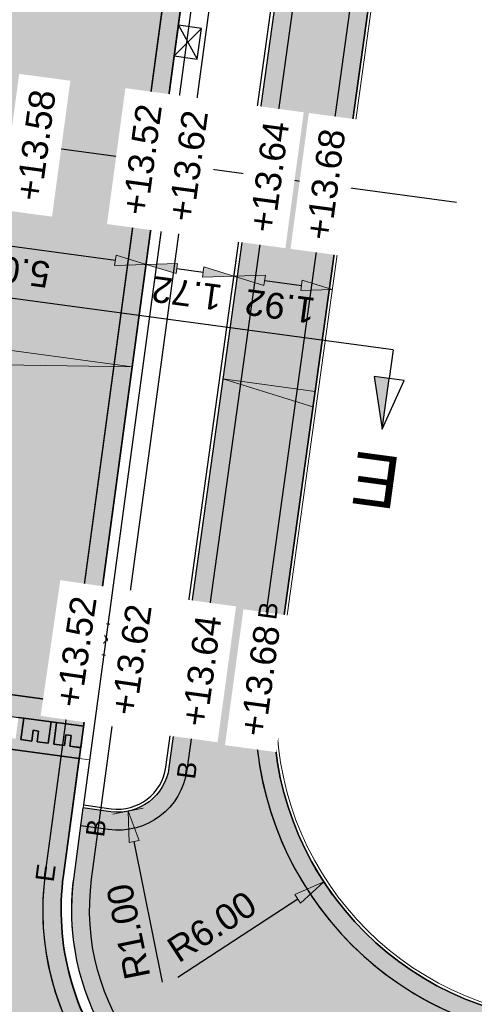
# Model space of a CAD drawing. Header units: metres. Extents: x 131295 to 132236, y 397710 to 398702.
# Tile 17 of 127: x 131464 to 131473, y 397783 to 397803. Entities that reach past the tile are written whole.
import ezdxf
from ezdxf.enums import TextEntityAlignment as Align

# ---------------------------------------------------------------- set-up
doc = ezdxf.new("R2010")
doc.units = ezdxf.units.M
doc.linetypes.add('AL-MATERIAALS', pattern=[2, 1, -1])
doc.layers.get('Defpoints').update_dxf_attribs({"color": 128})
for name, color, linetype, lineweight in [('N-D-dwarsprofiel situatie @ 0.2', 7, 'Continuous', 25), ('N-KO-opsluitband 60x200mm', 2, 'Continuous', 25), ('N-KO-opsluitband achterkant', 8, 'Continuous', 5), ('N-KO-tekst banden', 1, 'Continuous', 18), ('N-KO-trottoirband 180-200x250mm', 3, 'Continuous', 35), ('N-KO-trottoirband achterkant', 8, 'Continuous', 5), ('N-RI-trottoirkolk', 7, 'Continuous', 25), ('N-VH-afschotrichting @ 0.2', 250, 'Continuous', 18), ("N-VH-arcering 'MAT' grijs 254", 254, 'Continuous', 18), ('X-AL-maatvoering', 1, 'Continuous', 18), ('X-AL-materiaalscheiding', 1, 'AL-MATERIAALS', 18), ('X-AL-planhoogte', 190, 'Continuous', 25), ('X-AL-sinusdrempel grijs', 252, 'Continuous', 25), ('X-AL-sinusdrempel wit', 255, 'Continuous', 25), ('X-AL-sinusdrempel zwart', 250, 'Continuous', 25)]:
    doc.layers.add(name, color=color, linetype=linetype, lineweight=lineweight)
doc.layers.add("N-VH-arcering 'MAT' kleur 1 (heiderood)", color=7, linetype='Continuous', lineweight=18, true_color=0xd98c8c)
for name, color, linetype, plot in [('X-AL-contourlijnen', 30, 'Continuous', False), ('X-AL-hulplijn bandenlijnnummers', 30, 'Continuous', False), ('X-AL-hulplijn hoogtetekst', 190, 'Continuous', False)]:
    doc.layers.add(name, color=color, linetype=linetype, plot=plot)
doc.styles.add('CS Annotative', font='arial.ttf')
doc.dimstyles.new('CS Annotative', dxfattribs={"dimtxt": 2.5, "dimasz": 3, "dimexe": 0.18, "dimexo": 0.0625, "dimgap": 1, "dimtad": 1, "dimzin": 0, "dimdsep": 46, "dimtxsty": 'CS Annotative', "dimblk": 'CS Dimensionpijl', "dimcen": 0, "dimse1": 1, "dimse2": 1, "dimclrd": 256, "dimclre": 256, "dimclrt": 2, "dimadec": 0, "dimazin": 0, "dimtm": 1e-09, "dimtfac": 1, "dimtofl": 0, "dimtmove": 1, "dimatfit": 3, "dimfxl": 1, "dimtfillclr": 256, "dimtolj": 1, "dimtzin": 0, "dimarcsym": 0})

# ---------------------------------------------------------------- blocks, each defined once
blk = doc.blocks.new('*U102')
for p, q in [((2.45094537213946, 1.142526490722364), (-0.226817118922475, -1.482752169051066)), ((0.226817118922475, 1.482752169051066), (1.99731113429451, -1.822977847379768))]:
    blk.add_line(p, q)
blk.add_lwpolyline([(0.226817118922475, 1.482752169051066), (-0.226817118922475, -1.482752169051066), (1.99731113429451, -1.822977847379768), (2.45094537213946, 1.142526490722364)], close=True)
blk = doc.blocks.new('CS Dimensionpijl')
h = blk.add_hatch(color=256)
h.dxf.hatch_style = 1
h.paths.add_polyline_path([(-1, -0.1666666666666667), (0, 0), (-1, 0.1666666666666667)])
at = {"flags": 128}
blk.add_lwpolyline([(0, 0.5), (0, -0.5)], dxfattribs=at)
blk.add_lwpolyline([(-1, -0.1666666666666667), (0, 0), (-1, 0.1666666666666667)], close=True, dxfattribs=at)
blk = doc.blocks.new('*D235')
at = {"layer": 'Defpoints', "color": 0, "transparency": 16777216}
for p in [(131470.1653051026, 397785.269264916), (131466.001512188, 397782.4947193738)]:
    blk.add_point(p, dxfattribs=at)
at = {"layer": 'X-AL-maatvoering', "lineweight": -2, "transparency": 16777216}
blk.add_line((131463.1924501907, 397780.6228994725), (131465.5022091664, 397782.1620085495), dxfattribs=at)
at = {"layer": 'X-AL-maatvoering', "lineweight": -2, "transparency": 16777216, "xscale": 0.6000000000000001, "yscale": 0.6000000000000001, "zscale": 0.6000000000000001, "rotation": 33.67752502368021}
blk.add_blockref('CS Dimensionpijl', (131466.001512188, 397782.4947193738), dxfattribs=at)
at = {"layer": 'X-AL-maatvoering', "color": 2, "transparency": 16777216, "insert": (131463.8452135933, 397781.6049751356), "char_height": 0.5, "attachment_point": 5, "rotation": 33.67752502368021, "style": 'CS Annotative'}
blk.add_mtext('\\A1;R5.00', dxfattribs=at)
blk = doc.blocks.new('*D325')
at = {"layer": 'Defpoints', "color": 0, "transparency": 16777216}
for p in [(131475.2718373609, 397789.088220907), (131470.2457022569, 397785.8113373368)]:
    blk.add_point(p, dxfattribs=at)
at = {"layer": 'X-AL-maatvoering', "lineweight": -2, "transparency": 16777216}
blk.add_line((131467.4180155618, 397783.9677736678), (131469.7430887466, 397785.4836489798), dxfattribs=at)
at = {"layer": 'X-AL-maatvoering', "lineweight": -2, "transparency": 16777216, "xscale": 0.6000000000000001, "yscale": 0.6000000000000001, "zscale": 0.6000000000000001, "rotation": 33.1030983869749}
blk.add_blockref('CS Dimensionpijl', (131470.2457022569, 397785.8113373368), dxfattribs=at)
at = {"layer": 'X-AL-maatvoering', "color": 2, "transparency": 16777216, "insert": (131468.0805919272, 397784.9432557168), "char_height": 0.5, "attachment_point": 5, "rotation": 33.10309838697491, "style": 'CS Annotative'}
blk.add_mtext('\\A1;R6.00', dxfattribs=at)
blk = doc.blocks.new('*D326')
at = {"layer": 'Defpoints', "color": 0, "transparency": 16777216}
for p in [(131466.2591486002, 397788.1596780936), (131466.4574968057, 397787.1795464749)]:
    blk.add_point(p, dxfattribs=at)
at = {"layer": 'X-AL-maatvoering', "lineweight": -2, "transparency": 16777216}
blk.add_line((131467.1270370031, 397783.8710339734), (131466.5765057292, 397786.5914675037), dxfattribs=at)
at = {"layer": 'X-AL-maatvoering', "lineweight": -2, "transparency": 16777216, "xscale": 0.6000000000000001, "yscale": 0.6000000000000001, "zscale": 0.6000000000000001, "rotation": 101.4403831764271}
blk.add_blockref('CS Dimensionpijl', (131466.457496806, 397787.1795464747), dxfattribs=at)
at = {"layer": 'X-AL-maatvoering', "color": 2, "transparency": 16777216, "insert": (131466.4650351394, 397784.8469059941), "char_height": 0.5, "attachment_point": 5, "rotation": 101.44038317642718, "style": 'CS Annotative'}
blk.add_mtext('\\A1;R1.00', dxfattribs=at)
blk = doc.blocks.new('*D379')
at = {"layer": 'Defpoints', "color": 0, "transparency": 16777216}
for p in [(131461.8507515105, 397798.4388293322), (131466.8057009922, 397797.7691460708), (131466.8057009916, 397797.7691460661)]:
    blk.add_point(p, dxfattribs=at)
at = {"layer": 'X-AL-maatvoering', "lineweight": -2, "transparency": 16777216}
blk.add_line((131462.4453454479, 397798.3584673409), (131466.2111070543, 397797.849508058), dxfattribs=at)
at = {"layer": 'X-AL-maatvoering', "lineweight": -2, "transparency": 16777216, "xscale": 0.6000000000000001, "yscale": 0.6000000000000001, "zscale": 0.6000000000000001}
for p, rotation in [((131461.8507515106, 397798.4388293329), 172.3028637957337), ((131466.8057009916, 397797.769146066), 352.3028637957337)]:
    blk.add_blockref('CS Dimensionpijl', p, dxfattribs=dict(at, rotation=rotation))
at = {"layer": 'X-AL-maatvoering', "color": 2, "transparency": 16777216, "insert": (131464.2672467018, 397797.6528033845), "char_height": 0.5, "attachment_point": 5, "rotation": 172.30286379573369, "style": 'CS Annotative'}
blk.add_mtext('\\A1;5.00', dxfattribs=at)
blk = doc.blocks.new('*D380')
at = {"layer": 'Defpoints', "color": 0, "transparency": 16777216}
for p in [(131466.8057009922, 397797.7691460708), (131468.5074174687, 397797.5391515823), (131468.5019221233, 397797.4984918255)]:
    blk.add_point(p, dxfattribs=at)
at = {"layer": 'X-AL-maatvoering', "lineweight": -2, "transparency": 16777216}
blk.add_line((131467.4002949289, 397797.6887840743), (131467.9128235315, 397797.6195135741), dxfattribs=at)
at = {"layer": 'X-AL-maatvoering', "lineweight": -2, "transparency": 16777216, "xscale": 0.6000000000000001, "yscale": 0.6000000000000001, "zscale": 0.6000000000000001}
for p, rotation in [((131466.8057009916, 397797.7691460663), 172.3028637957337), ((131468.5074174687, 397797.5391515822), 352.3028637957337)]:
    blk.add_blockref('CS Dimensionpijl', p, dxfattribs=dict(at, rotation=rotation))
at = {"layer": 'X-AL-maatvoering', "color": 2, "transparency": 16777216, "insert": (131467.5961506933, 397797.207189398), "char_height": 0.5, "attachment_point": 5, "rotation": 172.30286379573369, "style": 'CS Annotative'}
blk.add_mtext('\\A1;1.72', dxfattribs=at)
blk = doc.blocks.new('*D381')
at = {"layer": 'Defpoints', "color": 0, "transparency": 16777216}
for p in [(131468.5019221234, 397797.4984918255), (131470.4037576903, 397797.2350122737), (131470.4101075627, 397797.2819946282)]:
    blk.add_point(p, dxfattribs=at)
at = {"layer": 'X-AL-maatvoering', "lineweight": -2, "transparency": 16777216}
blk.add_line((131469.1020114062, 397797.4587895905), (131469.8155136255, 397797.3623566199), dxfattribs=at)
at = {"layer": 'X-AL-maatvoering', "lineweight": -2, "transparency": 16777216, "xscale": 0.6000000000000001, "yscale": 0.6000000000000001, "zscale": 0.6000000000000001}
for p, rotation in [((131468.5074174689, 397797.5391515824), 172.3028637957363), ((131470.4101075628, 397797.281994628), 352.3028637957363)]:
    blk.add_blockref('CS Dimensionpijl', p, dxfattribs=dict(at, rotation=rotation))
at = {"layer": 'X-AL-maatvoering', "color": 2, "transparency": 16777216, "insert": (131469.3977829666, 397796.9593887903), "char_height": 0.5, "attachment_point": 5, "rotation": 172.3028637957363, "style": 'CS Annotative'}
blk.add_mtext('\\A1;1.92', dxfattribs=at)
blk = doc.blocks.new('*U456')
at = {"ltscale": 0.2}
h = blk.add_hatch(color=256, dxfattribs=at)
h.dxf.hatch_style = 1
h.paths.add_polyline_path([(0, 0), (-12.38737369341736, 1.674208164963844), (-12.58827867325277, 0.1877233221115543)])
blk.add_lwpolyline([(0, 0), (-12.38737369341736, 1.674208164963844), (-12.58827867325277, 0.1877233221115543)], close=True, dxfattribs=at)
blk = doc.blocks.new('*U463')
at = {"ltscale": 0.2}
h = blk.add_hatch(color=256, dxfattribs=at)
h.dxf.hatch_style = 1
h.paths.add_polyline_path([(0, 0), (8.918953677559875, -1.205435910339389), (8.718048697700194, -2.691920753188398)])
blk.add_lwpolyline([(0, 0), (8.918953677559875, -1.205435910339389), (8.718048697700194, -2.691920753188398)], close=True, dxfattribs=at)
blk = doc.blocks.new('*U514')
for points in [[(-59.83457333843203, 5.261311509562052), (-58.36778208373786, 5.063562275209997), (-60.49656812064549, 0.3650925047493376)], [(34.3088306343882, -7.467376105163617), (32.84219040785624, -7.268509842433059), (33.64683585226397, -12.3635951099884)]]:
    blk.add_hatch(color=256).paths.add_polyline_path(points)
for p, q in [((-60.49656812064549, 0.3650925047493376), (-61.30269613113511, 5.459240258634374)), ((-61.30269613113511, 5.459240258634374), (-59.83523910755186, 5.261401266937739)), ((-60.49656812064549, 0.3650925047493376), (-59.83457333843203, 5.261311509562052)), ((-58.36778208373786, 5.063562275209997), (-60.49656812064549, 0.3650925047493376)), ((-59.83457333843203, 5.261311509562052), (-58.36778208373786, 5.063562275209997)), ((34.3088306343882, -7.467376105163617), (32.84219040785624, -7.268509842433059)), ((32.84219040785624, -7.268509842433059), (33.64683585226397, -12.3635951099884)), ((33.64683585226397, -12.3635951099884), (34.3088306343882, -7.467376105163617)), ((35.77680226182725, -7.666422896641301), (34.30949633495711, -7.467466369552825)), ((33.64683585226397, -12.3635951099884), (35.77680226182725, -7.666422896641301))]:
    blk.add_line(p, q)
at = {"ltscale": 10, "flags": 128}
for points in [[(-59.45899198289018, 8.039171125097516), (-59.83457333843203, 5.261311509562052)], [(34.68441199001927, -4.689516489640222), (34.3088306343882, -7.467376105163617)]]:
    blk.add_lwpolyline(points, dxfattribs=at)
blk.add_lwpolyline([(34.68441199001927, -4.689516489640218), (-59.45899198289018, 8.039171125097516)])
at = {"lineweight": 50, "style": 'CS Annotative'}
for tag, p in [('Dwp2:', (-61.16794027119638, -4.578505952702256)), ('Dwp1:', (32.97982723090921, -17.31890565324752))]:
    blk.add_attdef(tag, text='', height=5, rotation=172.3, dxfattribs=at).set_placement(p, align=Align.MIDDLE_CENTER)

msp = doc.modelspace()

# ---------------------------------------------------------------- hatches: boundary and pattern name
at = {"layer": "N-VH-arcering 'MAT' grijs 254"}
h = msp.add_hatch(color=256, dxfattribs=at)
h.dxf.hatch_style = 1
edge = h.paths.add_edge_path()
edge.add_line((131475.7292628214, 397836.2813625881), (131473.945530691, 397836.5224656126))
edge.add_line((131473.945530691, 397836.5224656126), (131473.9294582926, 397836.4035468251))
edge.add_line((131473.9294582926, 397836.4035468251), (131473.1131350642, 397830.3457041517))
edge.add_line((131473.1131350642, 397830.3457041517), (131471.749999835, 397820.5063862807))
edge.add_line((131471.749999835, 397820.5063862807), (131471.5853242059, 397819.3177324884))
edge.add_line((131471.5853242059, 397819.3177324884), (131469.5375734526, 397804.5367554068))
edge.add_line((131469.5375734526, 397804.5367554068), (131469.3728978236, 397803.3481016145))
edge.add_line((131469.3728978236, 397803.3481016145), (131467.2496879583, 397788.0224491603))
edge.add_arc((131466.2591486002, 397788.1596780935), 1.000000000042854, 262.30286378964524, 352.1124718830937, ccw=False)
edge.add_line((131466.1252119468, 397787.168688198), (131465.5846942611, 397787.2417415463))
edge.add_line((131465.5846942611, 397787.2417415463), (131465.4048650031, 397785.9111948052))
edge.add_arc((131470.1653051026, 397785.269264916), 4.803526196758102, 172.320175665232, 249.1277527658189)
edge.add_line((131468.453878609, 397780.7809597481), (131468.7146299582, 397782.6021182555))
edge.add_line((131468.7146299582, 397782.6021182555), (131471.1406646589, 397782.2547614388))
edge.add_line((131471.1406646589, 397782.2547614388), (131474.4157358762, 397781.7858405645))
edge.add_line((131474.4157358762, 397781.7858405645), (131474.6070759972, 397783.12221213))
edge.add_line((131474.6070759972, 397783.12221213), (131474.4214368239, 397783.1487917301))
edge.add_arc((131475.2718373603, 397789.0882209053), 5.999999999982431, 172.1124718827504, 261.8518356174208, ccw=False)
edge.add_line((131469.3286012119, 397789.9115945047), (131474.8965647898, 397830.1020043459))
edge.add_line((131474.8965647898, 397830.1020043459), (131475.7292628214, 397836.2813625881))
at = {"layer": "N-VH-arcering 'MAT' kleur 1 (heiderood)"}
h = msp.add_hatch(color=256, dxfattribs=at)
h.dxf.hatch_style = 1
edge = h.paths.add_edge_path()
edge.add_arc((131481.5590759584, 397869.5974714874), 5.000000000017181, 172.3028637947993, 260.29173540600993, ccw=False)
edge.add_line((131476.604126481, 397870.2671547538), (131478.2851368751, 397882.704857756))
edge.add_line((131478.2851368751, 397882.704857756), (131478.3119242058, 397882.9030557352))
edge.add_line((131478.3119242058, 397882.9030557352), (131478.4726481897, 397884.0922436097))
edge.add_line((131478.4726481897, 397884.0922436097), (131478.4994355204, 397884.2904415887))
edge.add_line((131478.4994355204, 397884.2904415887), (131481.0918010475, 397903.4712108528))
edge.add_line((131481.0918010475, 397903.4712108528), (131476.1368515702, 397904.1408941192))
edge.add_line((131476.1368515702, 397904.1408941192), (131475.4284173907, 397898.899228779))
edge.add_line((131475.4284173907, 397898.899228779), (131474.6381911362, 397893.0523883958))
edge.add_line((131474.6381911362, 397893.0523883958), (131473.825725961, 397887.0410034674))
edge.add_line((131473.825725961, 397887.0410034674), (131472.3792101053, 397876.3383125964))
edge.add_line((131472.3792101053, 397876.3383125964), (131471.8474178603, 397872.4036111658))
edge.add_line((131471.8474178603, 397872.4036111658), (131470.4009020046, 397861.7009202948))
edge.add_line((131470.4009020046, 397861.7009202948), (131469.8311223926, 397857.4851524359))
edge.add_line((131469.8311223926, 397857.4851524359), (131468.384606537, 397846.7824615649))
edge.add_line((131468.384606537, 397846.7824615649), (131467.7219800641, 397841.8797249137))
edge.add_line((131467.7219800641, 397841.8797249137), (131466.2754642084, 397831.1770340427))
edge.add_line((131466.2754642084, 397831.1770340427), (131465.5858004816, 397826.0742502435))
edge.add_line((131465.5858004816, 397826.0742502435), (131464.4607325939, 397817.7499351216))
edge.add_line((131464.4607325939, 397817.7499351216), (131463.777655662, 397812.6958866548))
edge.add_line((131463.777655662, 397812.6958866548), (131460.978379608, 397791.9841978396))
edge.add_line((131460.978379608, 397791.9841978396), (131460.6983054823, 397789.9119448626))
edge.add_line((131460.6983054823, 397789.9119448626), (131465.6532549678, 397789.2422615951))
edge.add_line((131465.6532549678, 397789.2422615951), (131467.5654607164, 397803.3905663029))
edge.add_line((131467.5654607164, 397803.3905663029), (131467.5922480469, 397803.5887642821))
edge.add_line((131467.5922480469, 397803.5887642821), (131467.752972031, 397804.7779521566))
edge.add_line((131467.752972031, 397804.7779521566), (131467.7797593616, 397804.9761501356))
edge.add_line((131467.7797593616, 397804.9761501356), (131469.7247965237, 397819.3673726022))
edge.add_line((131469.7247965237, 397819.3673726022), (131469.7515838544, 397819.5655705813))
edge.add_line((131469.7515838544, 397819.5655705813), (131469.9123078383, 397820.7547584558))
edge.add_line((131469.9123078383, 397820.7547584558), (131469.939095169, 397820.9529564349))
edge.add_line((131469.939095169, 397820.9529564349), (131472.0373246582, 397836.4776404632))
edge.add_line((131472.0373246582, 397836.4776404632), (131472.0775056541, 397836.7749374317))
edge.add_line((131472.0775056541, 397836.7749374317), (131473.5897342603, 397847.9638333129))
edge.add_line((131473.5897342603, 397847.9638333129), (131473.6299152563, 397848.2611302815))
edge.add_line((131473.6299152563, 397848.2611302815), (131474.463515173, 397854.4288899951))
edge.add_arc((131479.4184646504, 397853.7592067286), 5.000000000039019, 80.29008584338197, 172.302863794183, ccw=False)
edge.add_line((131480.26176434, 397858.6875782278), (131485.2276871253, 397857.8378530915))
edge.add_line((131485.2276871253, 397857.8378530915), (131486.2348504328, 397863.7248879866))
edge.add_line((131486.2348504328, 397863.7248879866), (131480.7159181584, 397864.6690757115))
h = msp.add_hatch(color=256, dxfattribs=at)
h.dxf.hatch_style = 1
edge = h.paths.add_edge_path()
edge.add_line((131465.2066589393, 397785.9379222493), (131465.5126214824, 397788.2017222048))
edge.add_line((131465.5126214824, 397788.2017222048), (131460.5576719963, 397788.8714054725))
edge.add_arc((131455.6027225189, 397789.5410887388), 5.000000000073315, 262.8316256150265, 352.3028637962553, ccw=False)
edge.add_line((131454.9787945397, 397784.5801700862), (131454.8414431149, 397784.5974445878))
edge.add_line((131454.8414431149, 397784.5974445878), (131454.2175151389, 397779.6365259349))
edge.add_arc((131453.5935871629, 397774.675607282), 5.000000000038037, -7.697136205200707, 82.83162565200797, ccw=False)
edge.add_line((131458.5485366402, 397774.0059240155), (131458.2786563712, 397772.0090948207))
edge.add_line((131458.2786563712, 397772.0090948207), (131463.233605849, 397771.3394115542))
edge.add_arc((131468.1885553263, 397770.6697282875), 5.000000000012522, 81.64343724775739, 172.3028637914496, ccw=False)
edge.add_line((131468.9152203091, 397775.6166422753), (131469.5902701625, 397780.2988917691))
edge.add_arc((131470.1653051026, 397785.269264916), 5.003526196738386, 172.3201756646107, 263.4006467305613, ccw=False)
at = {"layer": 'X-AL-sinusdrempel grijs'}
msp.add_hatch(color=256, dxfattribs=at).paths.add_polyline_path([(131465.6532549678, 397789.2422615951), (131460.6983054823, 397789.9119448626), (131460.642052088, 397789.4957291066), (131461.1647992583, 397789.4250775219), (131461.2688531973, 397789.4110141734), (131461.7990327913, 397789.3393580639), (131461.9030867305, 397789.3252947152), (131462.4332663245, 397789.2536386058), (131462.5373202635, 397789.2395752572), (131463.0674998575, 397789.1679191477), (131463.1715537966, 397789.1538557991), (131463.7017333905, 397789.0821996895), (131463.8057873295, 397789.068136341), (131464.3359669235, 397788.9964802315), (131464.4400208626, 397788.9824168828), (131464.9702004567, 397788.9107607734), (131465.0742543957, 397788.8966974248), (131465.5970015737, 397788.8260458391)])
at = {"layer": 'X-AL-sinusdrempel wit'}
msp.add_hatch(color=256, dxfattribs=at).paths.add_polyline_path([(131465.5407481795, 397788.4098300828), (131465.3301628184, 397788.4382916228), (131465.3582895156, 397788.646399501), (131465.2542355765, 397788.6604628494), (131465.2261088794, 397788.4523549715), (131465.0180010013, 397788.4804816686), (131465.0742543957, 397788.8966974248), (131464.9702004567, 397788.9107607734), (131464.9139470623, 397788.4945450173), (131464.6959292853, 397788.5240110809), (131464.7240559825, 397788.732118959), (131464.6200020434, 397788.7461823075), (131464.5918753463, 397788.5380744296), (131464.3837674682, 397788.5662011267), (131464.4400208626, 397788.9824168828), (131464.3359669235, 397788.9964802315), (131464.2797135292, 397788.5802644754), (131464.0616957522, 397788.609730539), (131464.0898224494, 397788.8178384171), (131463.9857685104, 397788.8319017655), (131463.9576418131, 397788.6237938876), (131463.7495339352, 397788.6519205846), (131463.8057873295, 397789.068136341), (131463.7017333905, 397789.0821996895), (131463.6454799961, 397788.6659839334), (131463.4274622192, 397788.6954499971), (131463.4555889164, 397788.9035578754), (131463.3515349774, 397788.9176212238), (131463.3234082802, 397788.709513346), (131463.1153004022, 397788.7376400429), (131463.1715537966, 397789.1538557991), (131463.0674998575, 397789.1679191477), (131463.0112464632, 397788.7517033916), (131462.7932286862, 397788.7811694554), (131462.8213553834, 397788.9892773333), (131462.7173014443, 397789.003340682), (131462.6891747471, 397788.7952328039), (131462.481066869, 397788.8233595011), (131462.5373202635, 397789.2395752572), (131462.4332663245, 397789.2536386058), (131462.3770129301, 397788.8374228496), (131462.1589951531, 397788.8668889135), (131462.1871218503, 397789.0749967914), (131462.0830679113, 397789.08906014), (131462.054941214, 397788.880952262), (131461.8468333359, 397788.9090789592), (131461.9030867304, 397789.3252947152), (131461.7990327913, 397789.3393580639), (131461.742779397, 397788.9231423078), (131461.52476162, 397788.9526083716), (131461.5528883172, 397789.1607162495), (131461.4488343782, 397789.1747795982), (131461.4207076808, 397788.9666717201), (131461.2125998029, 397788.9947984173), (131461.2688531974, 397789.4110141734), (131461.1647992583, 397789.4250775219), (131461.1085458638, 397789.008861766), (131460.8905280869, 397789.0383278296), (131460.9186547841, 397789.2464357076), (131460.814600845, 397789.2604990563), (131460.7864741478, 397789.0523911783), (131460.5857986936, 397789.0795133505), (131460.5576719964, 397788.8714054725), (131465.5126214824, 397788.2017222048)])
at = {"layer": 'X-AL-sinusdrempel zwart'}
for points in [[(131464.3837674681, 397788.5662011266), (131464.5918753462, 397788.5380744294), (131464.6200020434, 397788.7461823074), (131464.7240559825, 397788.7321189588), (131464.6959292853, 397788.5240110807), (131464.9139470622, 397788.4945450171), (131464.9702004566, 397788.9107607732), (131464.4400208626, 397788.9824168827)], [(131465.0180010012, 397788.4804816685), (131465.2261088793, 397788.4523549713), (131465.2542355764, 397788.6604628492), (131465.3582895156, 397788.6463995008), (131465.3301628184, 397788.4382916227), (131465.5481805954, 397788.408825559), (131465.6044339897, 397788.8250413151), (131465.0742543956, 397788.8966974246)]]:
    msp.add_hatch(color=256, dxfattribs=at).paths.add_polyline_path(points)

# ---------------------------------------------------------------- linework, layer by layer
at = {"layer": 'N-KO-opsluitband 60x200mm', "flags": 128}
for points in [[(131475.7292628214, 397836.2813625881), (131474.8965647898, 397830.1020043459), (131469.3286012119, 397789.9115945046, 0.4128818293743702), (131474.4214368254, 397783.1487917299), (131474.6070759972, 397783.12221213)], [(131467.7904460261, 397803.5619769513), (131469.3728978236, 397803.3481016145), (131467.2496879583, 397788.0224491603, -0.4132406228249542), (131466.1252119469, 397787.168688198), (131465.5846942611, 397787.2417415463)]]:
    msp.add_lwpolyline(points, format="xyb", dxfattribs=at)
at = {"layer": 'N-KO-opsluitband achterkant', "flags": 128}
for points in [[(131475.7292628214, 397836.2813625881), (131475.7887253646, 397836.2733497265), (131474.9560124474, 397830.093881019), (131469.3880335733, 397789.9033607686, 0.4128818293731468), (131474.4299408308, 397783.2081860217), (131474.6155800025, 397783.1816064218), (131474.6070759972, 397783.12221213)], [(131467.7824098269, 397803.5025175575), (131469.3052043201, 397803.2967051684), (131467.1902555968, 397788.0306828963, -0.4132406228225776), (131466.1332481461, 397787.2281475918), (131465.5927304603, 397787.30120094)]]:
    msp.add_lwpolyline(points, format="xyb", dxfattribs=at)
at = {"layer": 'N-KO-trottoirband 180-200x250mm', "flags": 128}
msp.add_lwpolyline([(131472.0373246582, 397836.4776404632), (131465.2066589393, 397785.9379222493, 0.4200907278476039), (131469.5960677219, 397780.2982244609)], format="xyb", dxfattribs=at)
at = {"layer": 'N-KO-trottoirband achterkant'}
msp.add_lwpolyline([(131469.6188211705, 397780.496925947, -0.4200907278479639), (131465.4048650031, 397785.9111948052), (131472.2355226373, 397836.4508531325)], format="xyb", dxfattribs=at)
at = {"layer": 'N-KO-trottoirband achterkant', "ltscale": 2, "flags": 128}
msp.add_lwpolyline([(131465.5126214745, 397788.2017222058), (131465.7108194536, 397788.1749348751)], dxfattribs=at)
at = {"layer": 'X-AL-contourlijnen', "flags": 128}
for points in [[(131475.7292628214, 397836.2813625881), (131473.945530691, 397836.5224656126), (131473.9294582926, 397836.4035468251), (131473.1131350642, 397830.3457041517), (131471.749999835, 397820.5063862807), (131471.5853242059, 397819.3177324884), (131469.5375734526, 397804.5367554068), (131469.3728978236, 397803.3481016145), (131467.2496879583, 397788.0224491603, -0.4132406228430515), (131466.1252119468, 397787.168688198), (131465.5846942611, 397787.2417415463), (131465.4048650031, 397785.9111948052, 0.3482739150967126), (131468.453878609, 397780.7809597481), (131468.7146299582, 397782.6021182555), (131471.1406646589, 397782.2547614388), (131474.4157358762, 397781.7858405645), (131474.6070759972, 397783.12221213), (131474.4214368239, 397783.1487917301, -0.4128818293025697), (131469.3286012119, 397789.9115945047), (131474.8965647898, 397830.1020043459)], [(131469.3052043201, 397803.2967051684), (131467.7824098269, 397803.5025175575), (131465.5927304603, 397787.30120094), (131466.133248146, 397787.2281475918, 0.4132406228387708), (131467.1902555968, 397788.0306828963)], [(131465.2066589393, 397785.9379222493), (131465.5126214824, 397788.2017222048), (131460.5576719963, 397788.8714054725, -0.4115131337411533), (131454.9787945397, 397784.5801700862), (131454.8414431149, 397784.5974445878), (131454.2175151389, 397779.6365259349, -0.4169191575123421), (131458.5485366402, 397774.0059240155), (131458.2786563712, 397772.0090948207), (131463.233605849, 397771.3394115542, -0.4175885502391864), (131468.9152203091, 397775.6166422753), (131469.5902701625, 397780.2988917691, -0.4197477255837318)]]:
    msp.add_lwpolyline(points, format="xyb", close=True, dxfattribs=at)
for points in [[(131464.4607325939, 397817.7499351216), (131463.777655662, 397812.6958866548), (131460.978379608, 397791.9841978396), (131460.6983054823, 397789.9119448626), (131465.6532549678, 397789.2422615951), (131467.5654607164, 397803.3905663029), (131467.5922480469, 397803.5887642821), (131467.752972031, 397804.7779521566), (131467.7797593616, 397804.9761501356), (131469.7247965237, 397819.3673726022)], [(131460.5576719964, 397788.8714054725), (131465.5126214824, 397788.2017222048), (131465.5407481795, 397788.4098300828), (131465.3301628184, 397788.4382916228), (131465.3582895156, 397788.646399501), (131465.2542355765, 397788.6604628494), (131465.2261088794, 397788.4523549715), (131465.0180010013, 397788.4804816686), (131465.0742543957, 397788.8966974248), (131464.9702004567, 397788.9107607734), (131464.9139470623, 397788.4945450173), (131464.6959292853, 397788.5240110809), (131464.7240559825, 397788.732118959), (131464.6200020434, 397788.7461823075), (131464.5918753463, 397788.5380744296), (131464.3837674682, 397788.5662011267), (131464.4400208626, 397788.9824168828), (131464.3359669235, 397788.9964802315)]]:
    msp.add_lwpolyline(points, dxfattribs=at)
for points in [[(131465.6532549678, 397789.2422615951), (131460.6983054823, 397789.9119448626), (131460.642052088, 397789.4957291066), (131461.1647992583, 397789.4250775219), (131461.2688531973, 397789.4110141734), (131461.7990327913, 397789.3393580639), (131461.9030867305, 397789.3252947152), (131462.4332663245, 397789.2536386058), (131462.5373202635, 397789.2395752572), (131463.0674998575, 397789.1679191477), (131463.1715537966, 397789.1538557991), (131463.7017333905, 397789.0821996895), (131463.8057873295, 397789.068136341), (131464.3359669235, 397788.9964802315), (131464.4400208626, 397788.9824168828), (131464.9702004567, 397788.9107607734), (131465.0742543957, 397788.8966974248), (131465.5970015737, 397788.8260458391)], [(131464.3837674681, 397788.5662011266), (131464.5918753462, 397788.5380744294), (131464.6200020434, 397788.7461823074), (131464.7240559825, 397788.7321189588), (131464.6959292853, 397788.5240110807), (131464.9139470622, 397788.4945450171), (131464.9702004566, 397788.9107607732), (131464.4400208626, 397788.9824168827)], [(131465.0180010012, 397788.4804816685), (131465.2261088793, 397788.4523549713), (131465.2542355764, 397788.6604628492), (131465.3582895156, 397788.6463995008), (131465.3301628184, 397788.4382916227), (131465.5481805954, 397788.408825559), (131465.6044339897, 397788.8250413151), (131465.0742543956, 397788.8966974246)]]:
    msp.add_lwpolyline(points, close=True, dxfattribs=at)
at = {"layer": 'X-AL-hulplijn bandenlijnnummers', "flags": 128}
for points in [[(131475.3423336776, 397836.0307915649), (131474.5497867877, 397830.1493904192), (131468.9819124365, 397789.9596246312, 0.4077085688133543), (131474.2606448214, 397782.8192505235, 0.4077085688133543)], [(131468.7292147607, 397803.7882804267), (131469.7677765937, 397803.6479142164), (131467.5963767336, 397787.9744190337, -0.4132406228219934), (131466.0783341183, 397786.8218417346), (131465.835113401, 397786.8547140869)]]:
    msp.add_lwpolyline(points, format="xyb", dxfattribs=at)
at = {"layer": 'X-AL-hulplijn bandenlijnnummers'}
msp.add_lwpolyline([(131469.2593089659, 397779.9929580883, -0.4037042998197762), (131464.8597983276, 397785.9846952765), (131467.1784332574, 397803.1401471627)], format="xyb", dxfattribs=at)
at = {"layer": 'X-AL-hulplijn hoogtetekst', "flags": 128}
for points in [[(131475.3823979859, 397836.3281042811), (131474.5497867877, 397830.1493904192), (131468.9819124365, 397789.9596246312, 0.4128818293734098), (131474.3718301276, 397782.802325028), (131474.5574692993, 397782.7757454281)], [(131468.4319177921, 397803.8284614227), (131469.7677765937, 397803.6479142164), (131467.5963767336, 397787.9744190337, -0.4132406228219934), (131466.0783341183, 397786.8218417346), (131465.5378164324, 397786.8948950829)]]:
    msp.add_lwpolyline(points, format="xyb", dxfattribs=at)
at = {"layer": 'X-AL-hulplijn hoogtetekst'}
for points in [[(131469.5562491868, 397779.9504968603, -0.4200907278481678), (131464.8597983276, 397785.9846952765), (131467.2186142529, 397803.4374441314)], [(131469.6586397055, 397780.8446535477, -0.4200907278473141), (131465.7517256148, 397785.8644217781), (131468.1105051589, 397803.3169011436)]]:
    msp.add_lwpolyline(points, format="xyb", dxfattribs=at)
at = {"layer": 'X-AL-hulplijn hoogtetekst', "flags": 128}
msp.add_lwpolyline([(131452.1225976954, 397801.7718162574), (131472.8129946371, 397798.9754178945)], dxfattribs=at)
at = {"layer": 'X-AL-materiaalscheiding', "flags": 128}
msp.add_lwpolyline([(131460.5576719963, 397788.8714054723), (131465.5126214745, 397788.2017222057)], dxfattribs=at)

# ---------------------------------------------------------------- block references
at = {"layer": 'N-D-dwarsprofiel situatie @ 0.2', "xscale": 0.2, "yscale": 0.2, "zscale": 0.2}
msp.add_blockref('*U514', (131464.6495612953, 397797.0514658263), dxfattribs=at).add_auto_attribs({'Dwp1:': 'E', 'Dwp2:': 'E'})
at = {"layer": 'N-RI-trottoirkolk', "xscale": 0.2, "yscale": 0.2, "zscale": 0.2, "rotation": 1}
for p in [(131467.3913430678, 397802.1022794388), (131465.8273726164, 397790.5305484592)]:
    msp.add_blockref('*U102', p, dxfattribs=at)
at = {"layer": 'N-VH-afschotrichting @ 0.2', "xscale": 0.2, "yscale": 0.2, "zscale": 0.2}
for name, p in [('*U456', (131466.5378276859, 397795.7871662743)), ('*U463', (131468.2925529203, 397795.550007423))]:
    msp.add_blockref(name, p, dxfattribs=at)

# ---------------------------------------------------------------- texts
at = {"layer": 'N-KO-tekst banden', "style": 'CS Annotative'}
for s, rotation, p in [('B', 82.36472540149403, (131469.167678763, 397791.0624589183)), ('B', 82.36472540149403, (131467.5963767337, 397787.9744190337)), ('B', 82.36472540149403, (131465.835113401, 397786.8547140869)), ('E', 82.35999999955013, (131464.8597983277, 397785.9846952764))]:
    msp.add_text(s, height=0.3599999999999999, rotation=rotation, dxfattribs=at).set_placement(p, align=Align.MIDDLE)

# ---------------------------------------------------------------- dimensions: what is measured, and where the dimension line sits
at = {"layer": 'X-AL-maatvoering'}
for base, p1, p2, angle, picture, middle in [((131468.5074174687, 397797.5391515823), (131466.8057009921, 397797.7691460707), (131468.5019221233, 397797.4984918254), 172.3028637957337, '*D380', (131467.5961506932, 397797.2071893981)), ((131470.4101075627, 397797.2819946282), (131468.5019221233, 397797.4984918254), (131470.4037576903, 397797.2350122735), 172.3028637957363, '*D381', (131469.3977829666, 397796.9593887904))]:
    dim = msp.add_linear_dim(base=base, p1=p1, p2=p2, angle=angle, dimstyle='CS Annotative', dxfattribs=at)
    dim.commit()
    dim.dimension.update_dxf_attribs({"geometry": picture, "text_midpoint": middle})
for center, mpoint, picture, middle in [((131475.2718373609, 397789.088220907), (131470.2457022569, 397785.8113373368), '*D325', (131468.329245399, 397784.5618671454)), ((131466.2591486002, 397788.1596780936), (131466.4574968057, 397787.1795464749), '*D326', (131466.4650351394, 397784.8469059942)), ((131470.1653051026, 397785.269264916), (131466.001512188, 397782.4947193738), '*D235', (131463.8452135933, 397781.6049751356))]:
    dim = msp.add_radius_dim(center=center, mpoint=mpoint, dimstyle='CS Annotative', dxfattribs=at)
    dim.commit()
    dim.dimension.update_dxf_attribs({"geometry": picture, "text_midpoint": middle})

# ---------------------------------------------------------------- next in the draw order: texts
at = {"layer": 'X-AL-planhoogte', "char_height": 0.5, "attachment_point": 5, "style": 'CS Annotative', "bg_fill": 2}
for s, insert, rotation in [('+13.58', (131464.6708529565, 397800.0758642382), 82.30286382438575), ('+13.52', (131466.7267278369, 397799.7980036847), 82.30286382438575), ('+13.62', (131467.6186187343, 397799.6774606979), 82.30286382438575), ('+13.64', (131469.1883200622, 397799.4653086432), 82.30286382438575), ('+13.68', (131470.2784149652, 397799.3179775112), 82.30286382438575), ('+13.52', (131465.4541607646, 397790.2677872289), 81.76875512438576), ('+13.62', (131466.5199819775, 397790.1125358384), 81.76875512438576), ('+13.64', (131467.8770304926, 397789.8969194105), 82.2712325), ('+13.68', (131469.010853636, 397789.7059227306), 82.2712325)]:
    msp.add_mtext(s, dxfattribs=dict(at, insert=insert, rotation=rotation))

# ---------------------------------------------------------------- next in the draw order: dimensions: what is measured, and where the dimension line sits
at = {"layer": 'X-AL-maatvoering'}
dim = msp.add_linear_dim(base=(131466.8057009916, 397797.7691460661), p1=(131461.8507515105, 397798.4388293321), p2=(131466.8057009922, 397797.7691460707), angle=172.3028637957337, dimstyle='CS Annotative', dxfattribs=at)
dim.commit()
dim.dimension.update_dxf_attribs({"geometry": '*D379', "text_midpoint": (131464.2672467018, 397797.6528033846)})

doc.saveas('drawing.dxf')
